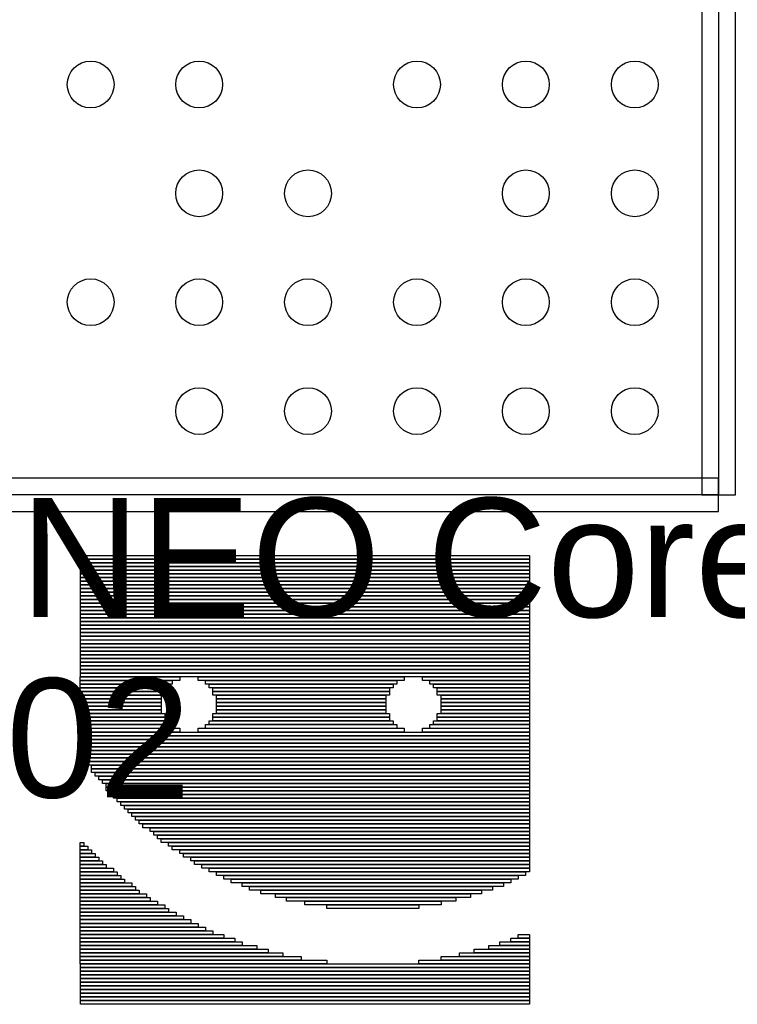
# Model space of a CAD drawing. Header units: millimetres. Extents: x -2.4 to 42.1, y -2.4 to 40.2.
# Tile 9 of 12: x 23.7 to 27.9, y 15.4 to 21.3. Entities that reach past the tile are written whole.
import ezdxf

# ---------------------------------------------------------------- set-up
doc = ezdxf.new("R2010")
doc.units = ezdxf.units.MM
doc.header["$MEASUREMENT"] = 0
for name, color, linetype in [('BOT', 3, 'Continuous'), ('SILK-BOT', 6, 'Continuous'), ('SILK-TOP', 7, 'Continuous')]:
    doc.layers.add(name, color=color, linetype=linetype)

msp = doc.modelspace()

# ---------------------------------------------------------------- linework, layer by layer
at = {"layer": 'BOT'}
for centre in [(24.0772, 20.9349), (24.7249, 20.9349), (26.0254, 20.9349), (26.6756, 20.9349), (27.3259, 20.9349), (24.7249, 20.2846), (25.3751, 20.2846), (26.6756, 20.2846), (27.3259, 20.2846), (24.0772, 19.6344), (24.7249, 19.6344), (25.3751, 19.6344), (26.0254, 19.6344), (26.6756, 19.6344), (27.3259, 19.6344), (24.7249, 18.9841), (25.3751, 18.9841), (26.0254, 18.9841), (26.6756, 18.9841), (27.3259, 18.9841)]:
    msp.add_circle(centre, 0.1397, dxfattribs=at)
at = {"layer": 'SILK-BOT'}
for p, q in [((27.7259, 32.4842), (27.7259, 18.4838)), ((27.8262, 32.4842), (27.8262, 18.4838)), ((27.9266, 18.4838), (27.9266, 32.4842)), ((27.8262, 18.5842), (13.8258, 18.5842)), ((27.8262, 18.3835), (27.8262, 18.5842)), ((27.8262, 18.4838), (13.8258, 18.4838)), ((27.7259, 18.4838), (27.9266, 18.4838)), ((13.8258, 18.3835), (27.8262, 18.3835))]:
    msp.add_line(p, q, dxfattribs=at)
for points in [[(26.6967, 18.1004), (24.0154, 18.1004), (24.0154, 18.1224), (26.6967, 18.1224), (26.6967, 18.1004)], [(26.6967, 18.0786), (24.0154, 18.0786), (24.0154, 18.1005), (26.6967, 18.1005), (26.6967, 18.0786)], [(26.6967, 18.0565), (24.0154, 18.0565), (24.0154, 18.0786), (26.6967, 18.0786), (26.6967, 18.0565)], [(26.6967, 18.0345), (24.0154, 18.0345), (24.0154, 18.0565), (26.6967, 18.0565), (26.6967, 18.0345)], [(26.6967, 18.0125), (24.0154, 18.0125), (24.0154, 18.0345), (26.6967, 18.0345), (26.6967, 18.0125)], [(26.6967, 17.9906), (24.0154, 17.9906), (24.0154, 18.0126), (26.6967, 18.0126), (26.6967, 17.9906)], [(26.6967, 17.9686), (24.0154, 17.9686), (24.0154, 17.9906), (26.6967, 17.9906), (26.6967, 17.9686)], [(26.6967, 17.9466), (24.0154, 17.9466), (24.0154, 17.9686), (26.6967, 17.9686), (26.6967, 17.9466)], [(26.6967, 17.9247), (24.0154, 17.9247), (24.0154, 17.9466), (26.6967, 17.9466), (26.6967, 17.9247)], [(26.6967, 17.9026), (24.0154, 17.9026), (24.0154, 17.9247), (26.6967, 17.9247), (26.6967, 17.9026)], [(26.6967, 17.8807), (24.0154, 17.8807), (24.0154, 17.9027), (26.6967, 17.9027), (26.6967, 17.8807)], [(26.6967, 17.8587), (24.0154, 17.8587), (24.0154, 17.8807), (26.6967, 17.8807), (26.6967, 17.8587)], [(26.6967, 17.8367), (24.0154, 17.8367), (24.0154, 17.8587), (26.6967, 17.8587), (26.6967, 17.8367)], [(26.6967, 17.8147), (24.0154, 17.8147), (24.0154, 17.8367), (26.6967, 17.8367), (26.6967, 17.8147)], [(26.6967, 17.7929), (24.0154, 17.7929), (24.0154, 17.8148), (26.6967, 17.8148), (26.6967, 17.7929)], [(26.6967, 17.7708), (24.0154, 17.7708), (24.0154, 17.7929), (26.6967, 17.7929), (26.6967, 17.7708)], [(26.6967, 17.7488), (24.0154, 17.7488), (24.0154, 17.7708), (26.6967, 17.7708), (26.6967, 17.7488)], [(26.6967, 17.7268), (24.0154, 17.7268), (24.0154, 17.7488), (26.6967, 17.7488), (26.6967, 17.7268)], [(26.6967, 17.7048), (24.0154, 17.7048), (24.0154, 17.7268), (26.6967, 17.7268), (26.6967, 17.7048)], [(26.6967, 17.6829), (24.0154, 17.6829), (24.0154, 17.7049), (26.6967, 17.7049), (26.6967, 17.6829)], [(26.6967, 17.6609), (24.0154, 17.6609), (24.0154, 17.6829), (26.6967, 17.6829), (26.6967, 17.6609)], [(26.6967, 17.6389), (24.0154, 17.6389), (24.0154, 17.6609), (26.6967, 17.6609), (26.6967, 17.6389)], [(26.6967, 17.6169), (24.0154, 17.6169), (24.0154, 17.6389), (26.6967, 17.6389), (26.6967, 17.6169)], [(26.6967, 17.595), (24.0154, 17.595), (24.0154, 17.617), (26.6967, 17.617), (26.6967, 17.595)], [(26.6967, 17.573), (24.0154, 17.573), (24.0154, 17.595), (26.6967, 17.595), (26.6967, 17.573)], [(26.6967, 17.551), (24.0154, 17.551), (24.0154, 17.573), (26.6967, 17.573), (26.6967, 17.551)], [(26.6967, 17.529), (24.0154, 17.529), (24.0154, 17.551), (26.6967, 17.551), (26.6967, 17.529)], [(26.6967, 17.5071), (24.0154, 17.5071), (24.0154, 17.529), (26.6967, 17.529), (26.6967, 17.5071)], [(26.6967, 17.4851), (24.0154, 17.4851), (24.0154, 17.5072), (26.6967, 17.5072), (26.6967, 17.4851)], [(26.6967, 17.4631), (24.0154, 17.4631), (24.0154, 17.4851), (26.6967, 17.4851), (26.6967, 17.4631)], [(26.6967, 17.4411), (24.0154, 17.4411), (24.0154, 17.4631), (26.6967, 17.4631), (26.6967, 17.4411)], [(26.6967, 17.4191), (24.0154, 17.4191), (24.0154, 17.4411), (26.6967, 17.4411), (26.6967, 17.4191)], [(26.6967, 17.3971), (24.0154, 17.3971), (24.0154, 17.4191), (26.6967, 17.4191), (26.6967, 17.3971)], [(24.6087, 17.3753), (24.0153, 17.3753), (24.0153, 17.3972), (24.6087, 17.3972), (24.6087, 17.3753)], [(24.5647, 17.3532), (24.0153, 17.3532), (24.0153, 17.3753), (24.5647, 17.3753), (24.5647, 17.3532)], [(24.5427, 17.3312), (24.0153, 17.3312), (24.0153, 17.3532), (24.5427, 17.3532), (24.5427, 17.3312)], [(25.9493, 17.3753), (24.7186, 17.3753), (24.7186, 17.3972), (25.9493, 17.3972), (25.9493, 17.3753)], [(25.9054, 17.3532), (24.7624, 17.3532), (24.7624, 17.3753), (25.9054, 17.3753), (25.9054, 17.3532)], [(25.8834, 17.3312), (24.7844, 17.3312), (24.7844, 17.3532), (25.8834, 17.3532), (25.8834, 17.3312)], [(26.6966, 17.3753), (26.0592, 17.3753), (26.0592, 17.3972), (26.6966, 17.3972), (26.6966, 17.3753)], [(26.6966, 17.3532), (26.1032, 17.3532), (26.1032, 17.3753), (26.6966, 17.3753), (26.6966, 17.3532)], [(26.6966, 17.3312), (26.1252, 17.3312), (26.1252, 17.3532), (26.6966, 17.3532), (26.6966, 17.3312)], [(24.5207, 17.3092), (24.0152, 17.3092), (24.0152, 17.3312), (24.5207, 17.3312), (24.5207, 17.3092)], [(24.5207, 17.2873), (24.0152, 17.2873), (24.0152, 17.3093), (24.5207, 17.3093), (24.5207, 17.2873)], [(25.8614, 17.3092), (24.8064, 17.3092), (24.8064, 17.3312), (25.8614, 17.3312), (25.8614, 17.3092)], [(25.8614, 17.2873), (24.8064, 17.2873), (24.8064, 17.3093), (25.8614, 17.3093), (25.8614, 17.2873)], [(26.6966, 17.3092), (26.147, 17.3092), (26.147, 17.3312), (26.6966, 17.3312), (26.6966, 17.3092)], [(26.6966, 17.2873), (26.147, 17.2873), (26.147, 17.3093), (26.6966, 17.3093), (26.6966, 17.2873)], [(24.4988, 17.2653), (24.0153, 17.2653), (24.0153, 17.2873), (24.4988, 17.2873), (24.4988, 17.2653)], [(24.4988, 17.2433), (24.0153, 17.2433), (24.0153, 17.2653), (24.4988, 17.2653), (24.4988, 17.2433)], [(24.4988, 17.2214), (24.0153, 17.2214), (24.0153, 17.2433), (24.4988, 17.2433), (24.4988, 17.2214)], [(25.8394, 17.2653), (24.8284, 17.2653), (24.8284, 17.2873), (25.8394, 17.2873), (25.8394, 17.2653)], [(25.8394, 17.2433), (24.8284, 17.2433), (24.8284, 17.2653), (25.8394, 17.2653), (25.8394, 17.2433)], [(25.8394, 17.2214), (24.8284, 17.2214), (24.8284, 17.2433), (25.8394, 17.2433), (25.8394, 17.2214)], [(26.6965, 17.2653), (26.169, 17.2653), (26.169, 17.2873), (26.6965, 17.2873), (26.6965, 17.2653)], [(26.6965, 17.2433), (26.169, 17.2433), (26.169, 17.2653), (26.6965, 17.2653), (26.6965, 17.2433)], [(26.6965, 17.2214), (26.169, 17.2214), (26.169, 17.2433), (26.6965, 17.2433), (26.6965, 17.2214)], [(24.5207, 17.1554), (24.0152, 17.1554), (24.0152, 17.1774), (24.5207, 17.1774), (24.5207, 17.1554)], [(24.4988, 17.1993), (24.0153, 17.1993), (24.0153, 17.2214), (24.4988, 17.2214), (24.4988, 17.1993)], [(24.4988, 17.1774), (24.0153, 17.1774), (24.0153, 17.1994), (24.4988, 17.1994), (24.4988, 17.1774)], [(25.8614, 17.1554), (24.8064, 17.1554), (24.8064, 17.1774), (25.8614, 17.1774), (25.8614, 17.1554)], [(25.8394, 17.1993), (24.8284, 17.1993), (24.8284, 17.2214), (25.8394, 17.2214), (25.8394, 17.1993)], [(25.8394, 17.1774), (24.8284, 17.1774), (24.8284, 17.1994), (25.8394, 17.1994), (25.8394, 17.1774)], [(26.6966, 17.1554), (26.147, 17.1554), (26.147, 17.1774), (26.6966, 17.1774), (26.6966, 17.1554)], [(26.6965, 17.1993), (26.169, 17.1993), (26.169, 17.2214), (26.6965, 17.2214), (26.6965, 17.1993)], [(26.6965, 17.1774), (26.169, 17.1774), (26.169, 17.1994), (26.6965, 17.1994), (26.6965, 17.1774)], [(24.5207, 17.1334), (24.0152, 17.1334), (24.0152, 17.1554), (24.5207, 17.1554), (24.5207, 17.1334)], [(24.5427, 17.1114), (24.0153, 17.1114), (24.0153, 17.1334), (24.5427, 17.1334), (24.5427, 17.1114)], [(25.8834, 17.1114), (24.7844, 17.1114), (24.7844, 17.1334), (25.8834, 17.1334), (25.8834, 17.1114)], [(25.8614, 17.1334), (24.8064, 17.1334), (24.8064, 17.1554), (25.8614, 17.1554), (25.8614, 17.1334)], [(26.6966, 17.1114), (26.1252, 17.1114), (26.1252, 17.1334), (26.6966, 17.1334), (26.6966, 17.1114)], [(26.6966, 17.1334), (26.147, 17.1334), (26.147, 17.1554), (26.6966, 17.1554), (26.6966, 17.1334)], [(24.5647, 17.0894), (24.0153, 17.0894), (24.0153, 17.1114), (24.5647, 17.1114), (24.5647, 17.0894)], [(24.6087, 17.0675), (24.0153, 17.0675), (24.0153, 17.0896), (24.6087, 17.0896), (24.6087, 17.0675)], [(26.6967, 17.0455), (24.0154, 17.0455), (24.0154, 17.0675), (26.6967, 17.0675), (26.6967, 17.0455)], [(25.9493, 17.0675), (24.7186, 17.0675), (24.7186, 17.0896), (25.9493, 17.0896), (25.9493, 17.0675)], [(25.9054, 17.0894), (24.7624, 17.0894), (24.7624, 17.1114), (25.9054, 17.1114), (25.9054, 17.0894)], [(26.6966, 17.0675), (26.0592, 17.0675), (26.0592, 17.0896), (26.6966, 17.0896), (26.6966, 17.0675)], [(26.6966, 17.0894), (26.1032, 17.0894), (26.1032, 17.1114), (26.6966, 17.1114), (26.6966, 17.0894)], [(26.6967, 17.0235), (24.0154, 17.0235), (24.0154, 17.0455), (26.6967, 17.0455), (26.6967, 17.0235)], [(26.6967, 17.0015), (24.0154, 17.0015), (24.0154, 17.0235), (26.6967, 17.0235), (26.6967, 17.0015)], [(26.6967, 16.9796), (24.0154, 16.9796), (24.0154, 17.0016), (26.6967, 17.0016), (26.6967, 16.9796)], [(26.6967, 16.9577), (24.0154, 16.9577), (24.0154, 16.9796), (26.6967, 16.9796), (26.6967, 16.9577)], [(26.6967, 16.9357), (24.0154, 16.9357), (24.0154, 16.9577), (26.6967, 16.9577), (26.6967, 16.9357)], [(26.6967, 16.9136), (24.0154, 16.9136), (24.0154, 16.9357), (26.6967, 16.9357), (26.6967, 16.9136)], [(26.6966, 16.8917), (24.0372, 16.8917), (24.0372, 16.9137), (26.6966, 16.9137), (26.6966, 16.8917)], [(26.6966, 16.8697), (24.0592, 16.8697), (24.0592, 16.8917), (26.6966, 16.8917), (26.6966, 16.8697)], [(26.6966, 16.8477), (24.0812, 16.8477), (24.0812, 16.8697), (26.6966, 16.8697), (26.6966, 16.8477)], [(26.6966, 16.8257), (24.0812, 16.8257), (24.0812, 16.8477), (26.6966, 16.8477), (26.6966, 16.8257)], [(26.6966, 16.8038), (24.1032, 16.8038), (24.1032, 16.8257), (26.6966, 16.8257), (26.6966, 16.8038)], [(26.6966, 16.7818), (24.1252, 16.7818), (24.1252, 16.8039), (26.6966, 16.8039), (26.6966, 16.7818)], [(26.6966, 16.7598), (24.147, 16.7598), (24.147, 16.7818), (26.6966, 16.7818), (26.6966, 16.7598)], [(26.6966, 16.7378), (24.1691, 16.7378), (24.1691, 16.7598), (26.6966, 16.7598), (26.6966, 16.7378)], [(26.6966, 16.7158), (24.1691, 16.7158), (24.1691, 16.7378), (26.6966, 16.7378), (26.6966, 16.7158)], [(26.6966, 16.6939), (24.191, 16.6939), (24.191, 16.7159), (26.6966, 16.7159), (26.6966, 16.6939)], [(26.6966, 16.6719), (24.213, 16.6719), (24.213, 16.6939), (26.6966, 16.6939), (26.6966, 16.6719)], [(26.6966, 16.6499), (24.2351, 16.6499), (24.2351, 16.6719), (26.6966, 16.6719), (26.6966, 16.6499)], [(26.6966, 16.6279), (24.257, 16.6279), (24.257, 16.6499), (26.6966, 16.6499), (26.6966, 16.6279)], [(26.6966, 16.6059), (24.279, 16.6059), (24.279, 16.6279), (26.6966, 16.6279), (26.6966, 16.6059)], [(26.6966, 16.584), (24.301, 16.584), (24.301, 16.606), (26.6966, 16.606), (26.6966, 16.584)], [(26.6966, 16.562), (24.323, 16.562), (24.323, 16.584), (26.6966, 16.584), (26.6966, 16.562)], [(26.6966, 16.54), (24.3448, 16.54), (24.3448, 16.562), (26.6966, 16.562), (26.6966, 16.54)], [(26.6966, 16.5181), (24.3669, 16.5181), (24.3669, 16.54), (26.6966, 16.54), (26.6966, 16.5181)], [(26.6966, 16.496), (24.3888, 16.496), (24.3888, 16.5181), (26.6966, 16.5181), (26.6966, 16.496)], [(26.6966, 16.4741), (24.4329, 16.4741), (24.4329, 16.4961), (26.6966, 16.4961), (26.6966, 16.4741)], [(26.6966, 16.4521), (24.4548, 16.4521), (24.4548, 16.4741), (26.6966, 16.4741), (26.6966, 16.4521)], [(24.0371, 16.3863), (24.0152, 16.3863), (24.0152, 16.4082), (24.0371, 16.4082), (24.0371, 16.3863)], [(26.6966, 16.4301), (24.4768, 16.4301), (24.4768, 16.4521), (26.6966, 16.4521), (26.6966, 16.4301)], [(26.6966, 16.4081), (24.4988, 16.4081), (24.4988, 16.4301), (26.6966, 16.4301), (26.6966, 16.4081)], [(26.6967, 16.3863), (24.5428, 16.3863), (24.5428, 16.4082), (26.6967, 16.4082), (26.6967, 16.3863)], [(24.0592, 16.3642), (24.0152, 16.3642), (24.0152, 16.3863), (24.0592, 16.3863), (24.0592, 16.3642)], [(24.0812, 16.3422), (24.0152, 16.3422), (24.0152, 16.3642), (24.0812, 16.3642), (24.0812, 16.3422)], [(26.6966, 16.3642), (24.5647, 16.3642), (24.5647, 16.3863), (26.6966, 16.3863), (26.6966, 16.3642)], [(26.6966, 16.3422), (24.6086, 16.3422), (24.6086, 16.3642), (26.6966, 16.3642), (26.6966, 16.3422)], [(24.1251, 16.2982), (24.0152, 16.2982), (24.0152, 16.3202), (24.1251, 16.3202), (24.1251, 16.2982)], [(24.1032, 16.3202), (24.0153, 16.3202), (24.0153, 16.3422), (24.1032, 16.3422), (24.1032, 16.3202)], [(24.1471, 16.2763), (24.0153, 16.2763), (24.0153, 16.2983), (24.1471, 16.2983), (24.1471, 16.2763)], [(26.6966, 16.3202), (24.6306, 16.3202), (24.6306, 16.3422), (26.6966, 16.3422), (26.6966, 16.3202)], [(26.6966, 16.2982), (24.6746, 16.2982), (24.6746, 16.3202), (26.6966, 16.3202), (26.6966, 16.2982)], [(26.6966, 16.2763), (24.6966, 16.2763), (24.6966, 16.2983), (26.6966, 16.2983), (26.6966, 16.2763)], [(24.1691, 16.2543), (24.0153, 16.2543), (24.0153, 16.2763), (24.1691, 16.2763), (24.1691, 16.2543)], [(24.2131, 16.2324), (24.0153, 16.2324), (24.0153, 16.2543), (24.2131, 16.2543), (24.2131, 16.2324)], [(24.2351, 16.2103), (24.0153, 16.2103), (24.0153, 16.2324), (24.2351, 16.2324), (24.2351, 16.2103)], [(26.6966, 16.2543), (24.7404, 16.2543), (24.7404, 16.2763), (26.6966, 16.2763), (26.6966, 16.2543)], [(26.6965, 16.2324), (24.7844, 16.2324), (24.7844, 16.2543), (26.6965, 16.2543), (26.6965, 16.2324)], [(26.6745, 16.2103), (24.8284, 16.2103), (24.8284, 16.2324), (26.6745, 16.2324), (26.6745, 16.2103)], [(24.2569, 16.1884), (24.0152, 16.1884), (24.0152, 16.2104), (24.2569, 16.2104), (24.2569, 16.1884)], [(24.279, 16.1664), (24.0152, 16.1664), (24.0152, 16.1884), (24.279, 16.1884), (24.279, 16.1664)], [(26.6306, 16.1884), (24.8724, 16.1884), (24.8724, 16.2104), (26.6306, 16.2104), (26.6306, 16.1884)], [(26.5866, 16.1664), (24.9164, 16.1664), (24.9164, 16.1884), (26.5866, 16.1884), (26.5866, 16.1664)], [(24.3229, 16.1444), (24.0152, 16.1444), (24.0152, 16.1664), (24.3229, 16.1664), (24.3229, 16.1444)], [(24.3449, 16.1224), (24.0153, 16.1224), (24.0153, 16.1444), (24.3449, 16.1444), (24.3449, 16.1224)], [(24.3669, 16.1004), (24.0153, 16.1004), (24.0153, 16.1224), (24.3669, 16.1224), (24.3669, 16.1004)], [(26.5427, 16.1444), (24.9823, 16.1444), (24.9823, 16.1664), (26.5427, 16.1664), (26.5427, 16.1444)], [(26.4767, 16.1224), (25.0262, 16.1224), (25.0262, 16.1444), (26.4767, 16.1444), (26.4767, 16.1224)], [(26.4108, 16.1004), (25.0922, 16.1004), (25.0922, 16.1224), (26.4108, 16.1224), (26.4108, 16.1004)], [(24.4768, 16.0345), (24.0152, 16.0345), (24.0152, 16.0565), (24.4768, 16.0565), (24.4768, 16.0345)], [(24.4109, 16.0785), (24.0153, 16.0785), (24.0153, 16.1006), (24.4109, 16.1006), (24.4109, 16.0785)], [(24.4329, 16.0565), (24.0153, 16.0565), (24.0153, 16.0785), (24.4329, 16.0785), (24.4329, 16.0565)], [(26.3449, 16.0785), (25.1801, 16.0785), (25.1801, 16.1006), (26.3449, 16.1006), (26.3449, 16.0785)], [(26.257, 16.0565), (25.246, 16.0565), (25.246, 16.0785), (26.257, 16.0785), (26.257, 16.0565)], [(26.1691, 16.0345), (25.3559, 16.0345), (25.3559, 16.0565), (26.1691, 16.0565), (26.1691, 16.0345)], [(24.5207, 16.0125), (24.0152, 16.0125), (24.0152, 16.0345), (24.5207, 16.0345), (24.5207, 16.0125)], [(24.5427, 15.9905), (24.0153, 15.9905), (24.0153, 16.0125), (24.5427, 16.0125), (24.5427, 15.9905)], [(26.0372, 16.0125), (25.4878, 16.0125), (25.4878, 16.0345), (26.0372, 16.0345), (26.0372, 16.0125)], [(24.6746, 15.9246), (24.0152, 15.9246), (24.0152, 15.9467), (24.6746, 15.9467), (24.6746, 15.9246)], [(24.5867, 15.9687), (24.0153, 15.9687), (24.0153, 15.9906), (24.5867, 15.9906), (24.5867, 15.9687)], [(24.6307, 15.9467), (24.0153, 15.9467), (24.0153, 15.9687), (24.6307, 15.9687), (24.6307, 15.9467)], [(24.7185, 15.9026), (24.0152, 15.9026), (24.0152, 15.9246), (24.7185, 15.9246), (24.7185, 15.9026)], [(24.7625, 15.8807), (24.0153, 15.8807), (24.0153, 15.9027), (24.7625, 15.9027), (24.7625, 15.8807)], [(24.8065, 15.8587), (24.0153, 15.8587), (24.0153, 15.8807), (24.8065, 15.8807), (24.8065, 15.8587)], [(24.8724, 15.8367), (24.0152, 15.8367), (24.0152, 15.8587), (24.8724, 15.8587), (24.8724, 15.8367)], [(24.9383, 15.8148), (24.0153, 15.8148), (24.0153, 15.8367), (24.9383, 15.8367), (24.9383, 15.8148)], [(26.6966, 15.8148), (26.5866, 15.8148), (26.5866, 15.8367), (26.6966, 15.8367), (26.6966, 15.8148)], [(26.6966, 15.8367), (26.6306, 15.8367), (26.6306, 15.8587), (26.6966, 15.8587), (26.6966, 15.8367)], [(25.0702, 15.7708), (24.0152, 15.7708), (24.0152, 15.7928), (25.0702, 15.7928), (25.0702, 15.7708)], [(24.9823, 15.7928), (24.0153, 15.7928), (24.0153, 15.8149), (24.9823, 15.8149), (24.9823, 15.7928)], [(25.1361, 15.7488), (24.0153, 15.7488), (24.0153, 15.7708), (25.1361, 15.7708), (25.1361, 15.7488)], [(26.6965, 15.7488), (26.3668, 15.7488), (26.3668, 15.7708), (26.6965, 15.7708), (26.6965, 15.7488)], [(26.6966, 15.7708), (26.4548, 15.7708), (26.4548, 15.7928), (26.6966, 15.7928), (26.6966, 15.7708)], [(26.6966, 15.7928), (26.5208, 15.7928), (26.5208, 15.8149), (26.6966, 15.8149), (26.6966, 15.7928)], [(25.3339, 15.7048), (24.0152, 15.7048), (24.0152, 15.7268), (25.3339, 15.7268), (25.3339, 15.7048)], [(25.4878, 15.683), (24.0152, 15.683), (24.0152, 15.7049), (25.4878, 15.7049), (25.4878, 15.683)], [(25.2241, 15.7268), (24.0153, 15.7268), (24.0153, 15.7488), (25.2241, 15.7488), (25.2241, 15.7268)], [(26.6966, 15.683), (26.0372, 15.683), (26.0372, 15.7049), (26.6966, 15.7049), (26.6966, 15.683)], [(26.6965, 15.7048), (26.169, 15.7048), (26.169, 15.7268), (26.6965, 15.7268), (26.6965, 15.7048)], [(26.6966, 15.7268), (26.279, 15.7268), (26.279, 15.7488), (26.6966, 15.7488), (26.6966, 15.7268)], [(26.6967, 15.6609), (24.0154, 15.6609), (24.0154, 15.683), (26.6967, 15.683), (26.6967, 15.6609)], [(26.6967, 15.6389), (24.0154, 15.6389), (24.0154, 15.6609), (26.6967, 15.6609), (26.6967, 15.6389)], [(26.6967, 15.6169), (24.0154, 15.6169), (24.0154, 15.6389), (26.6967, 15.6389), (26.6967, 15.6169)], [(26.6967, 15.595), (24.0154, 15.595), (24.0154, 15.617), (26.6967, 15.617), (26.6967, 15.595)], [(26.6967, 15.573), (24.0154, 15.573), (24.0154, 15.595), (26.6967, 15.595), (26.6967, 15.573)], [(26.6967, 15.551), (24.0154, 15.551), (24.0154, 15.573), (26.6967, 15.573), (26.6967, 15.551)], [(26.6967, 15.5291), (24.0154, 15.5291), (24.0154, 15.551), (26.6967, 15.551), (26.6967, 15.5291)], [(26.6967, 15.507), (24.0154, 15.507), (24.0154, 15.5291), (26.6967, 15.5291), (26.6967, 15.507)], [(26.6967, 15.4851), (24.0154, 15.4851), (24.0154, 15.5071), (26.6967, 15.5071), (26.6967, 15.4851)], [(26.6967, 15.4631), (24.0154, 15.4631), (24.0154, 15.4851), (26.6967, 15.4851), (26.6967, 15.4631)], [(26.6967, 15.4411), (24.0154, 15.4411), (24.0154, 15.4631), (26.6967, 15.4631), (26.6967, 15.4411)]]:
    msp.add_lwpolyline(points, dxfattribs=at)

# ---------------------------------------------------------------- texts
at = {"layer": 'SILK-TOP', "char_height": 0.7112, "attachment_point": 7, "line_spacing_factor": 0.963855}
for s, insert, width in [('\\fArial;NanoPi NEO Core', (20.1219, 17.7436), 8.645793), ('\\fArial;V1.1 1802', (20.1473, 16.6666), 5.141205)]:
    msp.add_mtext(s, dxfattribs=dict(at, insert=insert, width=width))

doc.saveas('drawing.dxf')
